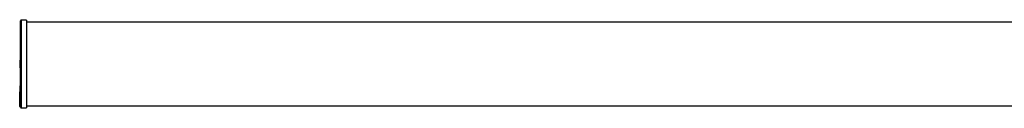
# Model space of a CAD drawing. Header units: millimetres. Extents: x -632 to 1005, y 414 to 492.
# Tile 1 of 5: x -632 to 187, y 416 to 489. Entities that reach past the tile are written whole.
import ezdxf

# ---------------------------------------------------------------- set-up
doc = ezdxf.new("R2010")
doc.units = ezdxf.units.MM

msp = doc.modelspace()

# ---------------------------------------------------------------- linework, layer by layer
at = {"color": 7, "linetype": 'Continuous', "lineweight": 25}
for p, q in [((-630.78, 416.78), (-630.78, 488.78)), ((-625.78, 489.28), (-630.28, 489.28)), ((-625.78, 489.28), (-625.78, 416.28)), ((836.22, 487.53), (-625.78, 487.53)), ((-630.78, 456.01), (-631.11, 456.01)), ((-630.78, 455.92), (-631.08, 455.92)), ((-631.08, 455.86), (-631.08, 455.92)), ((-630.78, 455.86), (-631.08, 455.86)), ((-631.08, 455.85), (-631.08, 455.86)), ((-631.08, 455.71), (-631.08, 455.85)), ((-630.78, 455.85), (-631.08, 455.85)), ((-630.78, 455.71), (-631.08, 455.71)), ((-631.08, 449.85), (-631.08, 455.71)), ((-631.11, 449.68), (-630.78, 449.68)), ((-630.78, 449.85), (-631.08, 449.85)), ((-631.08, 449.71), (-631.08, 449.85)), ((-630.78, 449.71), (-631.08, 449.71)), ((-631.48, 434), (-631.56, 434)), ((-631.48, 434.61), (-631.48, 431.83)), ((-631.48, 434.61), (-630.78, 434.61)), ((-631.48, 432.88), (-631.56, 432.88)), ((-631.56, 430.81), (-631.48, 430.81)), ((-631.48, 431.83), (-630.78, 431.83)), ((-631.48, 431.83), (-631.48, 431.78)), ((-631.48, 431.78), (-630.78, 431.78)), ((-631.48, 431.78), (-631.48, 430.87)), ((-631.48, 430.87), (-630.78, 430.87)), ((-631.48, 430.87), (-631.48, 429.85)), ((-631.48, 429.85), (-630.78, 429.85)), ((-631.48, 429.56), (-631.48, 429.66)), ((-630.78, 429.56), (-631.48, 429.56)), ((-631.48, 429.21), (-631.48, 429.56)), ((-631.48, 428.86), (-631.48, 429.21)), ((-631.48, 428.86), (-630.78, 428.86)), ((-631.48, 427.82), (-631.48, 428.86)), ((-631.48, 427.68), (-631.48, 427.82)), ((-631.48, 425.77), (-631.48, 427.68)), ((-631.48, 425.55), (-631.48, 425.77)), ((-631.48, 423.84), (-631.48, 425.55)), ((-631.28, 429.8), (-630.78, 429.8)), ((-631.28, 427.96), (-631.28, 427.68)), ((-631.28, 427.96), (-630.78, 427.96)), ((-631.28, 427.68), (-630.78, 427.68)), ((-631.28, 427.68), (-631.28, 427.54)), ((-631.28, 427.54), (-630.78, 427.54)), ((-631.28, 427.48), (-630.78, 427.48)), ((-631.28, 425.9), (-631.28, 425.62)), ((-631.28, 425.9), (-630.78, 425.9)), ((-631.28, 425.62), (-630.78, 425.62)), ((-631.28, 425.62), (-631.28, 425.4)), ((-631.48, 423.72), (-631.48, 423.84)), ((-631.48, 422.21), (-631.48, 423.72)), ((-631.48, 422.03), (-631.48, 422.21)), ((-631.48, 420.74), (-631.48, 422.03)), ((-631.48, 420.65), (-631.48, 420.74)), ((-631.48, 419.57), (-631.48, 420.65)), ((-631.48, 419.45), (-631.48, 419.57)), ((-631.48, 418.61), (-631.48, 419.45)), ((-631.48, 418.56), (-631.48, 418.61)), ((-631.48, 417.95), (-631.48, 418.56)), ((-631.48, 417.89), (-631.48, 417.95)), ((-631.48, 417.52), (-631.48, 417.89)), ((-631.48, 417.51), (-631.48, 417.52)), ((-631.48, 417.38), (-631.48, 417.51)), ((-631.28, 425.4), (-630.78, 425.4)), ((-631.28, 425.35), (-630.78, 425.35)), ((-631.28, 423.95), (-631.28, 423.67)), ((-631.28, 423.95), (-630.78, 423.95)), ((-631.28, 423.67), (-630.78, 423.67)), ((-631.28, 423.67), (-631.28, 423.56)), ((-631.28, 423.56), (-630.78, 423.56)), ((-631.28, 423.52), (-630.78, 423.52)), ((-631.28, 422.31), (-631.28, 422.04)), ((-631.28, 422.31), (-630.78, 422.31)), ((-631.28, 422.04), (-630.78, 422.04)), ((-631.28, 422.04), (-631.28, 421.86)), ((-631.28, 421.86), (-630.78, 421.86)), ((-631.28, 421.83), (-630.78, 421.83)), ((-631.28, 420.82), (-631.28, 420.56)), ((-631.28, 420.82), (-630.78, 420.82)), ((-631.28, 420.56), (-630.78, 420.56)), ((-631.28, 420.56), (-631.28, 420.47)), ((-631.28, 420.47), (-630.78, 420.47)), ((-631.28, 420.45), (-630.78, 420.45)), ((-631.28, 419.64), (-631.28, 419.39)), ((-631.28, 419.64), (-630.78, 419.64)), ((-631.28, 419.39), (-630.78, 419.39)), ((-631.28, 419.39), (-631.28, 419.27)), ((-631.28, 419.27), (-630.78, 419.27)), ((-631.28, 419.25), (-630.78, 419.25)), ((-631.28, 418.66), (-631.28, 418.42)), ((-631.28, 418.66), (-630.78, 418.66)), ((-631.28, 418.42), (-630.78, 418.42)), ((-631.28, 418.42), (-631.28, 418.37)), ((-631.28, 418.37), (-630.78, 418.37)), ((-631.28, 418.36), (-630.78, 418.36)), ((-631.28, 417.98), (-631.28, 417.75)), ((-631.28, 417.98), (-630.78, 417.98)), ((-631.28, 417.75), (-630.78, 417.75)), ((-631.28, 417.75), (-631.28, 417.69)), ((-631.28, 417.69), (-630.78, 417.69)), ((-631.28, 417.69), (-630.78, 417.69)), ((-631.28, 417.54), (-631.28, 417.32)), ((-631.28, 417.54), (-630.78, 417.54)), ((-631.28, 417.32), (-630.78, 417.32)), ((-631.28, 417.32), (-631.28, 417.31)), ((-631.28, 417.31), (-630.78, 417.31)), ((-631.28, 417.31), (-630.78, 417.31)), ((-625.78, 418.03), (836.22, 418.03)), ((-631.28, 417.18), (-630.78, 417.18)), ((-630.28, 416.28), (-625.78, 416.28))]:
    msp.add_line(p, q, dxfattribs=at)
at = {"color": 8, "linetype": 'Continuous', "lineweight": 25}
for p, q in [((-630.28, 489.28), (-630.28, 416.28)), ((-631.28, 429.85), (-631.28, 429.8)), ((-631.28, 429.8), (-631.28, 429.56)), ((-631.28, 428.86), (-631.28, 427.96)), ((-631.28, 427.54), (-631.28, 427.48)), ((-631.28, 427.48), (-631.28, 425.9)), ((-631.48, 417.38), (-631.43, 417.38)), ((-631.28, 425.4), (-631.28, 425.35)), ((-631.28, 425.35), (-631.28, 423.95)), ((-631.28, 423.56), (-631.28, 423.52)), ((-631.28, 423.52), (-631.28, 422.31)), ((-631.28, 421.86), (-631.28, 421.83)), ((-631.28, 421.83), (-631.28, 420.82)), ((-631.28, 420.47), (-631.28, 420.45)), ((-631.28, 420.45), (-631.28, 419.64)), ((-631.28, 419.27), (-631.28, 419.25)), ((-631.28, 419.25), (-631.28, 418.66)), ((-631.28, 418.37), (-631.28, 418.36)), ((-631.28, 418.36), (-631.28, 417.98)), ((-631.28, 417.69), (-631.28, 417.69)), ((-631.28, 417.69), (-631.28, 417.54)), ((-631.28, 417.31), (-631.28, 417.31)), ((-631.28, 417.31), (-631.28, 417.18))]:
    msp.add_line(p, q, dxfattribs=at)
at = {"color": 7, "linetype": 'Continuous', "lineweight": 25, "flags": 128}
for points in [[(-631.28, 425.9), (-631.32, 425.9), (-631.35, 425.89), (-631.39, 425.88), (-631.42, 425.86), (-631.44, 425.85), (-631.46, 425.82), (-631.47, 425.8), (-631.48, 425.77)], [(-631.48, 423.84), (-631.47, 423.86), (-631.46, 423.88), (-631.44, 423.9), (-631.42, 423.92), (-631.39, 423.93), (-631.35, 423.94), (-631.32, 423.95), (-631.28, 423.95)], [(-631.28, 422.31), (-631.32, 422.31), (-631.35, 422.3), (-631.39, 422.29), (-631.42, 422.28), (-631.44, 422.26), (-631.46, 422.25), (-631.47, 422.23), (-631.48, 422.21)], [(-631.28, 420.82), (-631.32, 420.82), (-631.35, 420.82), (-631.39, 420.81), (-631.42, 420.8), (-631.44, 420.79), (-631.46, 420.77), (-631.47, 420.75), (-631.48, 420.74)], [(-631.28, 419.64), (-631.32, 419.64), (-631.35, 419.64), (-631.39, 419.63), (-631.42, 419.62), (-631.44, 419.61), (-631.46, 419.6), (-631.47, 419.59), (-631.48, 419.57)]]:
    msp.add_lwpolyline(points, dxfattribs=at)
at = {"color": 7, "linetype": 'Continuous', "lineweight": 25}
for centre, radius, start, end in [((-630.28, 488.78), 0.5, 90, 180), ((-631.28, 429.66), 0.2, 101.85257, 180), ((-631.3, 429.62), 0.179, 81.95053, 168.57825), ((-631.3, 427.78), 0.179, 81.95053, 168.57825), ((-631.3, 427.85), 0.179, 191.42175, 278.04947), ((-631.28, 427.68), 0.2, 180, 270), ((-631.3, 427.71), 0.179, 191.42175, 278.04947), ((-631.3, 425.8), 0.181, 188.55169, 276.54087), ((-631.28, 425.55), 0.2, 180, 270), ((-631.3, 425.58), 0.181, 188.55169, 276.54087), ((-631.29, 423.86), 0.185, 186.24355, 275.11107), ((-631.28, 423.72), 0.2, 180, 270), ((-631.29, 423.74), 0.185, 186.24355, 275.11107), ((-631.29, 422.22), 0.188, 184.40195, 273.81126), ((-631.28, 422.03), 0.2, 180, 270), ((-631.29, 422.05), 0.188, 184.40195, 273.81126), ((-631.29, 420.75), 0.191, 182.95214, 272.67534), ((-631.28, 420.65), 0.2, 180, 270), ((-631.29, 420.66), 0.191, 182.95214, 272.67534), ((-631.28, 419.58), 0.194, 181.83621, 271.72544), ((-631.28, 419.45), 0.2, 180, 270), ((-631.28, 419.46), 0.194, 181.83621, 271.72544), ((-631.32, 418.43), 0.237, 78.63095, 130.39069), ((-631.28, 418.61), 0.197, 181.01019, 270.97576), ((-631.28, 418.56), 0.2, 180, 270), ((-631.28, 418.56), 0.197, 181.01019, 270.97576), ((-631.33, 417.67), 0.318, 81.22054, 118.48161), ((-631.28, 417.95), 0.198, 180.44191, 270.43519), ((-631.28, 417.89), 0.2, 180, 270), ((-631.28, 417.89), 0.198, 180.44191, 270.43519), ((-631.33, 416.95), 0.589, 85.16619, 104.79594), ((-631.28, 417.52), 0.2, 180.10943, 270.10901), ((-631.28, 417.51), 0.2, 180, 270), ((-631.28, 417.51), 0.2, 180.10943, 270.10901), ((-631.28, 417.38), 0.2, 180, 270), ((-630.28, 416.78), 0.5, 180, 270)]:
    msp.add_arc(centre, radius, start, end, dxfattribs=at)

doc.saveas('drawing.dxf')
